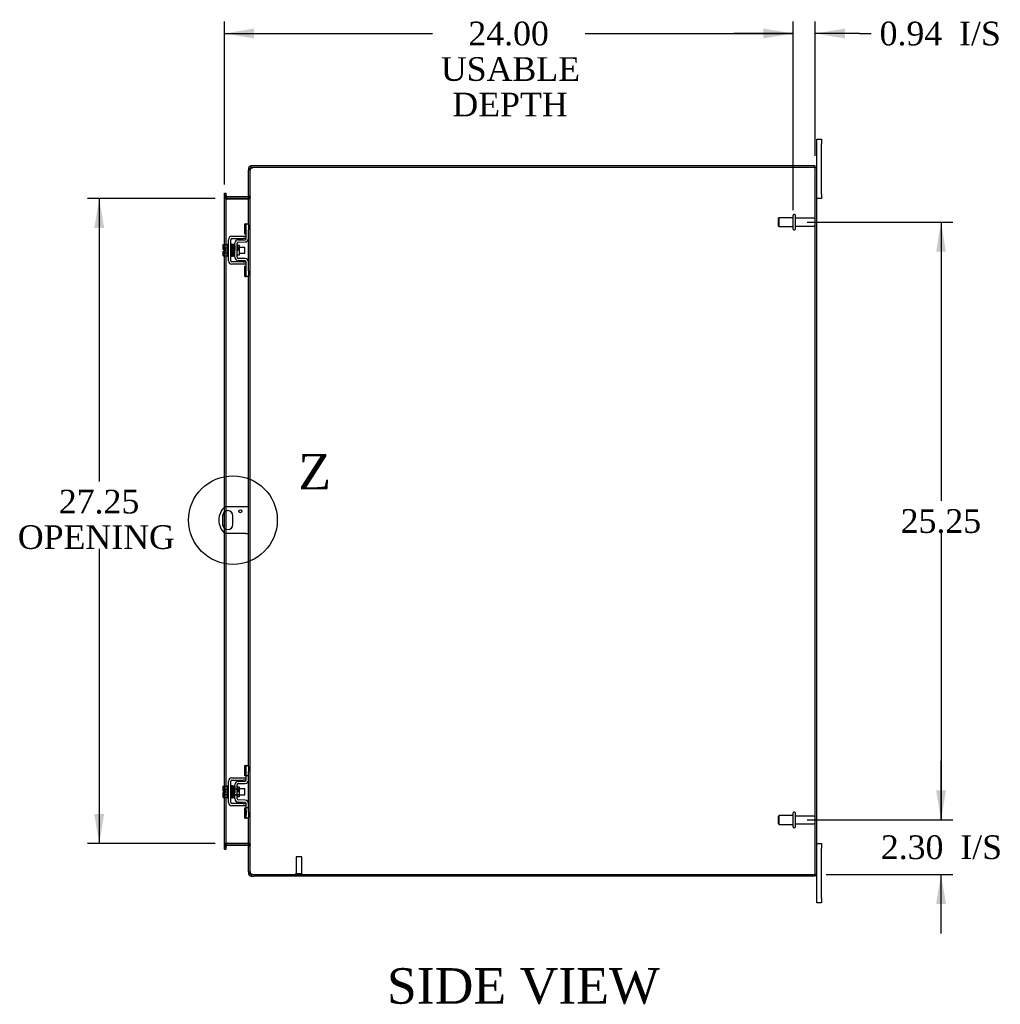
# Model space of a CAD drawing. Header units: inches. Extents: x 6 to 236, y 0 to 158.
# Tile 6 of 8: x 127 to 169, y 62 to 103. Entities that reach past the tile are written whole.
import ezdxf
from ezdxf.enums import TextEntityAlignment as Align
from ezdxf.lldxf.tags import DXFTag

# ---------------------------------------------------------------- set-up
doc = ezdxf.new("R2010")
doc.units = ezdxf.units.IN
doc.header["$MEASUREMENT"] = 0
doc.layers.get('0').update_dxf_attribs({"linetype": 'CONTINUOUS'})
for name, color, linetype in [('COM40153-1', 7, 'CONTINUOUS'), ('COM42667', 7, 'CONTINUOUS'), ('COM42780', 7, 'CONTINUOUS'), ('COM48484', 7, 'CONTINUOUS'), ('COM48533', 7, 'CONTINUOUS'), ('DEFAULT', 7, 'CONTINUOUS'), ('FET07710', 7, 'CONTINUOUS'), ('SCC19011', 7, 'CONTINUOUS'), ('SPR20265', 7, 'CONTINUOUS'), ('STD21878', 7, 'CONTINUOUS'), ('STD26094', 7, 'CONTINUOUS'), ('WAF25035', 7, 'CONTINUOUS')]:
    doc.layers.add(name, color=color, linetype=linetype)
doc.styles.add('SEACAD_TIMES_NEW_ROMAN', font='times.ttf')
tags = doc.linetypes.add('CENTER2', pattern=[1.125, 0.75, -0.125, 0.125, -0.125]).pattern_tags.tags
tags[10:11] = [DXFTag(74, 4), DXFTag(75, 0), DXFTag(340, '0'), DXFTag(46, 0.0), DXFTag(50, 0.0), DXFTag(44, 0.0), DXFTag(45, 0.0)]
tags[8:9] = [DXFTag(74, 4), DXFTag(75, 0), DXFTag(340, '0'), DXFTag(46, 0.0), DXFTag(50, 0.0), DXFTag(44, 0.0), DXFTag(45, 0.0)]
tags[6:7] = [DXFTag(74, 4), DXFTag(75, 0), DXFTag(340, '0'), DXFTag(46, 0.0), DXFTag(50, 0.0), DXFTag(44, 0.0), DXFTag(45, 0.0)]
tags[4:5] = [DXFTag(74, 4), DXFTag(75, 0), DXFTag(340, '0'), DXFTag(46, 0.0), DXFTag(50, 0.0), DXFTag(44, 0.0), DXFTag(45, 0.0)]

# ---------------------------------------------------------------- blocks, each defined once
blk = doc.blocks.new('GDIMGGROUP9')
at = {"layer": 'DEFAULT', "linetype": 'Continuous'}
for points in [[(166.336, 70.67), (165.92, 70.67), (166.128, 69.42)], [(166.336, 65.867), (166.128, 67.117), (165.92, 65.867)]]:
    blk.add_hatch(color=136, dxfattribs=at).paths.add_polyline_path(points)
at = {"layer": 'DEFAULT', "color": 136, "linetype": 'Continuous'}
for p, q in [((166.128, 69.42), (166.128, 71.92)), ((160.481, 69.42), (166.628, 69.42)), ((161.282, 67.117), (166.628, 67.117)), ((166.128, 64.617), (166.128, 67.117))]:
    blk.add_line(p, q, dxfattribs=at)
at = {"layer": 'DEFAULT', "color": 136, "linetype": 'Continuous', "style": 'SEACAD_TIMES_NEW_ROMAN'}
for s, p in [('2.30', (163.586, 68.768)), ('I/S', (166.94, 68.768))]:
    blk.add_text(s, height=1, dxfattribs=at).set_placement(p, align=Align.TOP_LEFT)
blk = doc.blocks.new('GDIMGGROUP10')
at = {"layer": 'DEFAULT', "linetype": 'Continuous'}
for points in [[(166.336, 93.42), (166.128, 94.67), (165.92, 93.42)], [(166.336, 70.67), (165.92, 70.67), (166.128, 69.42)]]:
    blk.add_hatch(color=136, dxfattribs=at).paths.add_polyline_path(points)
at = {"layer": 'DEFAULT', "color": 136, "linetype": 'Continuous'}
for p, q in [((160.481, 94.67), (166.628, 94.67)), ((166.128, 94.67), (166.128, 82.895)), ((166.128, 81.545), (166.128, 69.42)), ((160.481, 69.42), (166.628, 69.42))]:
    blk.add_line(p, q, dxfattribs=at)
at = {"layer": 'DEFAULT', "color": 136, "linetype": 'Continuous', "style": 'SEACAD_TIMES_NEW_ROMAN'}
blk.add_text('25.25', height=1, dxfattribs=at).set_placement((164.422, 82.545), align=Align.TOP_LEFT)
blk = doc.blocks.new('GDIMGGROUP19')
at = {"layer": 'DEFAULT', "linetype": 'Continuous'}
for points in [[(130.381, 94.42), (130.797, 94.42), (130.589, 95.67)], [(130.381, 69.67), (130.589, 68.42), (130.797, 69.67)]]:
    blk.add_hatch(color=136, dxfattribs=at).paths.add_polyline_path(points)
at = {"layer": 'DEFAULT', "color": 136, "linetype": 'Continuous'}
for p, q in [((135.485, 95.67), (130.089, 95.67)), ((130.589, 95.67), (130.589, 83.716)), ((130.589, 80.866), (130.589, 68.42)), ((135.485, 68.42), (130.089, 68.42))]:
    blk.add_line(p, q, dxfattribs=at)
at = {"layer": 'DEFAULT', "color": 136, "linetype": 'Continuous', "style": 'SEACAD_TIMES_NEW_ROMAN'}
for s, p in [('27.25', (128.883, 83.366)), ('OPENING ', (127.153, 81.866))]:
    blk.add_text(s, height=1, dxfattribs=at).set_placement(p, align=Align.TOP_LEFT)
blk = doc.blocks.new('GDIMGGROUP23')
at = {"layer": 'DEFAULT', "linetype": 'Continuous'}
for points in [[(137.127, 102.847), (135.877, 102.639), (137.127, 102.431)], [(158.631, 102.847), (158.631, 102.431), (159.881, 102.639)]]:
    blk.add_hatch(color=136, dxfattribs=at).paths.add_polyline_path(points)
at = {"layer": 'DEFAULT', "color": 136, "linetype": 'Continuous'}
for p, q in [((135.877, 96.265), (135.877, 103.139)), ((159.881, 95.17), (159.881, 103.139)), ((135.877, 102.639), (144.662, 102.639)), ((151.097, 102.639), (159.881, 102.639))]:
    blk.add_line(p, q, dxfattribs=at)
at = {"layer": 'DEFAULT', "color": 136, "linetype": 'Continuous', "style": 'SEACAD_TIMES_NEW_ROMAN'}
for s, p in [('24.00', (146.173, 103.139)), ('USABLE', (145.012, 101.639)), ('DEPTH', (145.498, 100.139))]:
    blk.add_text(s, height=1, dxfattribs=at).set_placement(p, align=Align.TOP_LEFT)
blk = doc.blocks.new('GDIMGGROUP26')
at = {"layer": 'DEFAULT', "linetype": 'Continuous'}
for points in [[(158.631, 102.847), (158.631, 102.431), (159.881, 102.639)], [(162.068, 102.847), (160.818, 102.639), (162.068, 102.431)]]:
    blk.add_hatch(color=136, dxfattribs=at).paths.add_polyline_path(points)
at = {"layer": 'DEFAULT', "color": 136, "linetype": 'Continuous'}
for p, q in [((159.881, 95.17), (159.881, 103.139)), ((160.818, 97.473), (160.818, 103.139)), ((159.881, 102.639), (157.381, 102.639)), ((162.684, 102.639), (160.818, 102.639)), ((162.684, 102.639), (163.184, 102.639))]:
    blk.add_line(p, q, dxfattribs=at)
at = {"layer": 'DEFAULT', "color": 136, "linetype": 'Continuous', "style": 'SEACAD_TIMES_NEW_ROMAN'}
for s, p in [('0.94', (163.534, 103.139)), ('I/S', (166.889, 103.139))]:
    blk.add_text(s, height=1, dxfattribs=at).set_placement(p, align=Align.TOP_LEFT)
blk = doc.blocks.new('SE1')
at = {"color": 136, "linetype": 'Continuous', "style": 'SEACAD_TIMES_NEW_ROMAN'}
blk.add_text('Z', height=1.5, dxfattribs=at).set_placement((138.992, 84.879), align=Align.TOP_LEFT)
blk = doc.blocks.new('SE')
at = {"layer": 'DEFAULT', "color": 7, "linetype": 'CENTER2'}
blk.add_circle((136.234, 82.085), 1.872, dxfattribs=at)
at = {"layer": 'DEFAULT'}
blk.add_blockref('SE1', (0, 0), dxfattribs=at)

msp = doc.modelspace()

# ---------------------------------------------------------------- linework, layer by layer
at = {"layer": 'COM40153-1', "color": 7}
for p, q in [((136.782, 82.647), (135.894, 82.647)), ((136.89, 82.647), (136.782, 82.647)), ((135.797, 82.266), (135.797, 81.903)), ((136.234, 81.903), (136.234, 82.266)), ((136.782, 81.522), (135.894, 81.522)), ((136.782, 81.522), (136.89, 81.522))]:
    msp.add_line(p, q, dxfattribs=at)
msp.add_circle((136.547, 82.46), 0.0625, dxfattribs=at)
for centre, radius, start, end in [((136.39, 82.085), 0.75, 131.4096, 228.5904), ((136.016, 82.266), 0.218, 0, 180), ((136.016, 81.903), 0.218, 180, 0)]:
    msp.add_arc(centre, radius, start, end, dxfattribs=at)
at = {"layer": 'COM42667', "color": 7}
for p, q in [((136.188, 94.072), (136.67, 94.072)), ((136.67, 94.072), (136.795, 94.072)), ((136.045, 93.037), (136.045, 93.929)), ((136.14, 93.037), (136.14, 93.929)), ((136.188, 93.977), (136.67, 93.977)), ((136.795, 93.977), (136.67, 93.977)), ((136.67, 92.989), (136.188, 92.989)), ((136.67, 92.894), (136.188, 92.894)), ((136.67, 92.989), (136.795, 92.989)), ((136.795, 92.894), (136.67, 92.894)), ((136.188, 71.196), (136.67, 71.196)), ((136.67, 71.196), (136.795, 71.196)), ((136.045, 70.161), (136.045, 71.053)), ((136.14, 70.161), (136.14, 71.053)), ((136.188, 71.101), (136.67, 71.101)), ((136.795, 71.101), (136.67, 71.101)), ((136.67, 70.113), (136.188, 70.113)), ((136.67, 70.018), (136.188, 70.018)), ((136.67, 70.113), (136.795, 70.113)), ((136.795, 70.018), (136.67, 70.018))]:
    msp.add_line(p, q, dxfattribs=at)
for centre, radius, start, end in [((136.188, 93.929), 0.143, 90, 180), ((136.188, 93.929), 0.048, 90, 180), ((136.188, 93.037), 0.143, 180, 270), ((136.188, 93.037), 0.048, 180, 270), ((136.188, 71.053), 0.143, 90, 180), ((136.188, 71.053), 0.048, 90, 180), ((136.188, 70.161), 0.143, 180, 270), ((136.188, 70.161), 0.048, 180, 270)]:
    msp.add_arc(centre, radius, start, end, dxfattribs=at)
at = {"layer": 'COM42780', "color": 7}
for p, q in [((136.731, 94.161), (136.731, 94.598)), ((136.731, 94.598), (136.781, 94.598)), ((136.795, 94.598), (136.781, 94.598)), ((136.795, 94.348), (136.795, 94.598)), ((136.795, 94.598), (136.89, 94.598)), ((136.89, 94.552), (136.89, 94.348)), ((136.781, 94.161), (136.731, 94.161)), ((136.781, 94.161), (136.795, 94.161)), ((136.795, 93.976), (136.795, 94.348)), ((136.89, 93.976), (136.89, 94.348)), ((136.318, 93.186), (136.318, 93.78)), ((136.413, 93.186), (136.413, 93.78)), ((136.508, 93.678), (136.439, 93.678)), ((136.459, 93.923), (136.748, 93.928)), ((136.461, 93.828), (136.75, 93.833)), ((136.508, 93.288), (136.508, 93.678)), ((136.413, 93.288), (136.508, 93.288)), ((136.748, 93.038), (136.459, 93.043)), ((136.75, 93.133), (136.461, 93.138)), ((136.731, 92.368), (136.731, 92.805)), ((136.731, 92.805), (136.781, 92.805)), ((136.795, 92.805), (136.781, 92.805)), ((136.795, 92.618), (136.795, 92.99)), ((136.89, 92.618), (136.89, 92.99)), ((136.731, 92.368), (136.781, 92.368)), ((136.781, 92.368), (136.795, 92.368)), ((136.795, 92.368), (136.795, 92.618)), ((136.89, 92.368), (136.795, 92.368)), ((136.89, 92.618), (136.89, 92.414)), ((136.731, 71.285), (136.731, 71.722)), ((136.731, 71.722), (136.781, 71.722)), ((136.795, 71.722), (136.781, 71.722)), ((136.795, 71.472), (136.795, 71.722)), ((136.795, 71.722), (136.89, 71.722)), ((136.798, 71.285), (136.798, 71.722)), ((136.89, 71.676), (136.89, 71.472)), ((136.781, 71.285), (136.731, 71.285)), ((136.781, 71.285), (136.795, 71.285)), ((136.795, 71.1), (136.795, 71.472)), ((136.89, 71.285), (136.795, 71.285)), ((136.89, 71.1), (136.89, 71.472)), ((136.318, 70.31), (136.318, 70.904)), ((136.318, 70.732), (136.508, 70.732)), ((136.508, 70.713), (136.318, 70.713)), ((136.413, 70.31), (136.413, 70.904)), ((136.439, 70.802), (136.413, 70.802)), ((136.508, 70.802), (136.439, 70.802)), ((136.459, 71.047), (136.748, 71.052)), ((136.461, 70.952), (136.75, 70.957)), ((136.508, 70.412), (136.508, 70.802)), ((136.318, 70.5), (136.508, 70.5)), ((136.318, 70.482), (136.508, 70.482)), ((136.413, 70.412), (136.508, 70.412)), ((136.748, 70.162), (136.459, 70.167)), ((136.75, 70.257), (136.461, 70.262)), ((136.731, 69.492), (136.731, 69.929)), ((136.731, 69.929), (136.781, 69.929)), ((136.795, 69.929), (136.781, 69.929)), ((136.795, 69.742), (136.795, 70.114)), ((136.89, 69.929), (136.795, 69.929)), ((136.798, 69.492), (136.798, 69.929)), ((136.89, 69.742), (136.89, 70.114)), ((136.731, 69.492), (136.781, 69.492)), ((136.781, 69.492), (136.795, 69.492)), ((136.796, 69.797), (136.795, 69.797)), ((136.796, 69.767), (136.795, 69.767)), ((136.795, 69.492), (136.795, 69.742)), ((136.796, 69.688), (136.795, 69.688)), ((136.796, 69.682), (136.795, 69.682)), ((136.796, 69.657), (136.795, 69.657)), ((136.796, 69.623), (136.795, 69.623)), ((136.89, 69.492), (136.795, 69.492)), ((136.796, 69.797), (136.796, 69.682)), ((136.796, 69.682), (136.796, 69.657)), ((136.796, 69.657), (136.796, 69.623)), ((136.89, 69.742), (136.89, 69.538))]:
    msp.add_line(p, q, dxfattribs=at)
for centre, radius, start, end in [((136.461, 93.78), 0.143, 91, 180), ((136.461, 93.78), 0.048, 91, 180), ((136.747, 93.976), 0.048, 271, 0), ((136.747, 93.976), 0.143, 271, 0), ((136.461, 93.186), 0.143, 180, 269), ((136.461, 93.186), 0.048, 180, 269), ((136.747, 92.99), 0.048, 0, 89), ((136.747, 92.99), 0.143, 0, 89), ((136.461, 70.904), 0.143, 91, 180), ((136.461, 70.904), 0.048, 91, 180), ((136.747, 71.1), 0.048, 271, 0), ((136.747, 71.1), 0.143, 271, 0), ((136.461, 70.31), 0.143, 180, 269), ((136.461, 70.31), 0.048, 180, 269), ((136.747, 70.114), 0.048, 0, 89), ((136.747, 70.114), 0.143, 0, 89)]:
    msp.add_arc(centre, radius, start, end, dxfattribs=at)
at = {"layer": 'COM48484', "color": 7}
for p, q in [((160.782, 96.973), (137.116, 96.973)), ((160.782, 96.973), (160.89, 96.973)), ((160.818, 67.117), (160.818, 96.973)), ((160.89, 67.117), (160.89, 96.973)), ((136.962, 96.868), (136.89, 96.868)), ((136.89, 94.552), (136.89, 96.868)), ((136.962, 96.868), (136.968, 96.9)), ((136.962, 67.222), (136.962, 96.868)), ((135.877, 95.765), (135.877, 95.805)), ((135.949, 95.805), (135.877, 95.805)), ((135.877, 93.724), (135.877, 95.765)), ((135.949, 95.73), (135.877, 95.73)), ((135.949, 95.805), (135.949, 95.765)), ((135.949, 93.724), (135.949, 95.765)), ((136.89, 95.719), (136.962, 95.719)), ((135.973, 95.645), (135.949, 95.645)), ((135.973, 95.645), (135.985, 95.645)), ((136.854, 95.645), (135.985, 95.645)), ((136.854, 95.645), (136.865, 95.645)), ((136.865, 95.645), (136.885, 95.645)), ((135.877, 93.517), (135.877, 93.724)), ((135.949, 93.242), (135.949, 93.724)), ((136.89, 92.99), (136.89, 93.976)), ((135.877, 93.449), (135.877, 93.517)), ((135.877, 93.242), (135.877, 93.449)), ((135.877, 82.632), (135.877, 93.242)), ((135.949, 82.647), (135.949, 93.242)), ((136.89, 71.676), (136.89, 92.414)), ((135.877, 82.436), (135.877, 82.632)), ((135.877, 81.734), (135.877, 82.436)), ((135.949, 82.475), (135.949, 82.647)), ((135.949, 81.695), (135.949, 82.475)), ((135.877, 81.538), (135.877, 81.734)), ((135.877, 70.848), (135.877, 81.538)), ((135.949, 81.522), (135.949, 81.695)), ((135.949, 70.848), (135.949, 81.522)), ((135.877, 70.641), (135.877, 70.848)), ((135.949, 70.366), (135.949, 70.848)), ((136.89, 70.114), (136.89, 71.1)), ((135.877, 70.573), (135.877, 70.641)), ((135.877, 70.366), (135.877, 70.573)), ((135.877, 68.325), (135.877, 70.366)), ((135.949, 68.325), (135.949, 70.366)), ((136.89, 67.222), (136.89, 69.538)), ((135.949, 68.36), (135.877, 68.36)), ((135.877, 68.285), (135.877, 68.325)), ((135.877, 68.285), (135.949, 68.285)), ((135.973, 68.445), (135.949, 68.445)), ((135.949, 68.325), (135.949, 68.285)), ((135.985, 68.445), (135.973, 68.445)), ((135.985, 68.445), (136.854, 68.445)), ((136.865, 68.445), (136.854, 68.445)), ((136.865, 68.445), (136.885, 68.445)), ((136.89, 68.371), (136.962, 68.371)), ((136.962, 67.222), (136.89, 67.222)), ((136.968, 67.189), (136.962, 67.222)), ((137.116, 67.117), (160.782, 67.117)), ((160.89, 67.117), (160.782, 67.117))]:
    msp.add_line(p, q, dxfattribs=at)
for centre, radius, start, end in [((137.044, 96.729), 0.219, 101.9896, 128.4732), ((137.059, 96.868), 0.0967, 128.9792, 160.4725), ((137.116, 96.723), 0.25, 90, 118.1546), ((136.938, 96.864), 0.0474, 129.5351, 175.4044), ((136.138, 95.737), 0.189, 182.2399, 199.531), ((136.138, 95.737), 0.189, 182.2399, 209.1867), ((136.138, 95.737), 0.189, 199.531, 209.1867), ((136.748, 95.727), 0.142, 324.6894, 356.6558), ((136.138, 68.353), 0.189, 150.8133, 177.7601), ((136.748, 68.362), 0.142, 3.3442, 35.3106), ((136.938, 67.226), 0.0474, 184.5956, 230.4649), ((137.059, 67.222), 0.0967, 199.5275, 231.0208), ((137.116, 67.367), 0.25, 241.8454, 270)]:
    msp.add_arc(centre, radius, start, end, dxfattribs=at)
for points, knots in [([(135.877, 95.73), (135.877, 95.723), (135.879, 95.716), (135.886, 95.701), (135.891, 95.694), (135.903, 95.68), (135.911, 95.673), (135.929, 95.659), (135.939, 95.652), (135.949, 95.645)], [0, 0, 0, 0, 0.25, 0.25, 0.5, 0.5, 0.75, 0.75, 1, 1, 1, 1]), ([(136.962, 95.719), (136.962, 95.713), (136.961, 95.707), (136.953, 95.694), (136.948, 95.688), (136.934, 95.676), (136.925, 95.67), (136.906, 95.657), (136.896, 95.651), (136.885, 95.645)], [0, 0, 0, 0, 0.25, 0.25, 0.5, 0.5, 0.75, 0.75, 1, 1, 1, 1]), ([(136.885, 95.645), (136.896, 95.651), (136.906, 95.657), (136.925, 95.67), (136.934, 95.676), (136.948, 95.688), (136.953, 95.694), (136.961, 95.707), (136.962, 95.713), (136.962, 95.719)], [0, 0, 0, 0, 0.25, 0.25, 0.5, 0.5, 0.75, 0.75, 1, 1, 1, 1]), ([(135.877, 68.36), (135.877, 68.367), (135.879, 68.374), (135.886, 68.388), (135.891, 68.395), (135.903, 68.409), (135.911, 68.416), (135.929, 68.431), (135.939, 68.438), (135.949, 68.445)], [0, 0, 0, 0, 0.25, 0.25, 0.5, 0.5, 0.75, 0.75, 1, 1, 1, 1]), ([(135.949, 68.445), (135.939, 68.438), (135.929, 68.431), (135.911, 68.416), (135.903, 68.409), (135.891, 68.395), (135.886, 68.388), (135.879, 68.374), (135.877, 68.367), (135.877, 68.36)], [0, 0, 0, 0, 0.25, 0.25, 0.5, 0.5, 0.75, 0.75, 1, 1, 1, 1]), ([(136.885, 68.445), (136.896, 68.439), (136.906, 68.432), (136.925, 68.42), (136.934, 68.414), (136.948, 68.402), (136.953, 68.395), (136.961, 68.383), (136.962, 68.377), (136.962, 68.371)], [0, 0, 0, 0, 0.25, 0.25, 0.5, 0.5, 0.75, 0.75, 1, 1, 1, 1]), ([(136.962, 68.371), (136.962, 68.377), (136.961, 68.383), (136.953, 68.395), (136.948, 68.402), (136.934, 68.414), (136.925, 68.42), (136.906, 68.432), (136.896, 68.439), (136.885, 68.445)], [0, 0, 0, 0, 0.25, 0.25, 0.5, 0.5, 0.75, 0.75, 1, 1, 1, 1]), ([(136.908, 67.189), (136.909, 67.188), (136.911, 67.186), (136.915, 67.183), (136.919, 67.18), (136.923, 67.177), (136.928, 67.174), (136.933, 67.171), (136.938, 67.168), (136.946, 67.165), (136.956, 67.16), (136.968, 67.156), (136.979, 67.152), (136.989, 67.149), (136.995, 67.147), (136.998, 67.146)], [0, 0, 0, 0, 0.058508, 0.117588, 0.177234, 0.23744, 0.298196, 0.359495, 0.421327, 0.483683, 0.609872, 0.738031, 0.824554, 0.911887, 1, 1, 1, 1])]:
    msp.add_open_spline(points, degree=3, knots=knots, dxfattribs=at)
at = {"layer": 'COM48533', "color": 7}
for p, q in [((136.89, 96.937), (136.89, 96.868)), ((136.962, 96.937), (136.89, 96.937)), ((136.968, 96.956), (136.962, 96.937)), ((136.962, 96.937), (136.962, 96.868)), ((136.998, 96.973), (136.998, 97.045)), ((137.116, 97.045), (136.998, 97.045)), ((137.116, 96.973), (136.998, 96.973)), ((160.818, 97.045), (137.116, 97.045)), ((160.818, 96.973), (160.818, 97.045)), ((135.877, 95.9), (135.949, 95.9)), ((135.877, 95.829), (135.877, 95.9)), ((135.877, 95.805), (135.877, 95.829)), ((135.949, 95.778), (135.877, 95.778)), ((135.949, 95.829), (135.949, 95.9)), ((135.949, 95.805), (135.949, 95.829)), ((135.955, 95.693), (135.949, 95.676)), ((135.973, 95.744), (135.955, 95.693)), ((136.854, 95.742), (135.985, 95.742)), ((136.854, 95.67), (135.985, 95.67)), ((136.865, 95.743), (136.885, 95.674)), ((136.89, 95.778), (136.962, 95.778)), ((135.949, 68.312), (135.877, 68.312)), ((135.877, 68.261), (135.877, 68.285)), ((135.877, 68.19), (135.877, 68.261)), ((135.955, 68.396), (135.949, 68.414)), ((135.949, 68.261), (135.949, 68.285)), ((135.949, 68.19), (135.949, 68.261)), ((135.973, 68.346), (135.955, 68.396)), ((135.985, 68.42), (136.854, 68.42)), ((135.985, 68.348), (136.854, 68.348)), ((136.865, 68.346), (136.885, 68.416)), ((136.89, 68.312), (136.962, 68.312)), ((135.877, 68.19), (135.949, 68.19)), ((136.89, 67.222), (136.89, 67.153)), ((136.962, 67.153), (136.89, 67.153)), ((136.962, 67.222), (136.962, 67.153)), ((136.962, 67.153), (136.968, 67.133)), ((136.998, 67.117), (136.998, 67.045)), ((136.998, 67.117), (137.116, 67.117)), ((136.998, 67.045), (137.116, 67.045)), ((160.818, 67.045), (137.116, 67.045)), ((160.818, 67.117), (160.818, 67.045))]:
    msp.add_line(p, q, dxfattribs=at)
for centre, radius, start, end in [((136.998, 96.937), 0.108, 147.3569, 180), ((136.998, 96.937), 0.108, 90, 147.3569), ((136.998, 96.937), 0.036, 90, 147.3569), ((135.985, 95.778), 0.108, 180, 250.2179), ((135.985, 95.778), 0.036, 180, 250.2179), ((135.985, 95.778), 0.108, 250.2179, 257.0013), ((135.985, 95.778), 0.108, 257.0013, 270), ((135.985, 95.778), 0.036, 250.2179, 270), ((136.854, 95.778), 0.036, 270, 286.2205), ((136.854, 95.778), 0.108, 270, 286.2205), ((136.854, 95.778), 0.036, 286.2205, 360), ((136.854, 95.778), 0.108, 286.2205, 360), ((135.985, 68.312), 0.108, 109.7821, 180), ((135.985, 68.312), 0.108, 102.9987, 109.7821), ((135.985, 68.312), 0.036, 109.7821, 180), ((135.985, 68.312), 0.108, 90, 102.9987), ((135.985, 68.312), 0.036, 90, 109.7821), ((136.854, 68.312), 0.108, 73.7795, 90), ((136.854, 68.312), 0.036, 73.7795, 90), ((136.854, 68.312), 0.036, 0, 73.7795), ((136.854, 68.312), 0.108, 0, 73.7795), ((136.998, 67.153), 0.108, 180, 212.6431), ((136.998, 67.153), 0.108, 212.6431, 270), ((136.998, 67.153), 0.036, 212.6431, 270)]:
    msp.add_arc(centre, radius, start, end, dxfattribs=at)
at = {"layer": 'FET07710', "color": 7}
for p, q in [((160.89, 97.982), (160.89, 98.17)), ((160.89, 98.17), (161.077, 98.17)), ((161.077, 98.17), (161.077, 97.982)), ((160.89, 96.973), (160.89, 97.982)), ((161.077, 95.857), (161.077, 97.982)), ((161.077, 95.67), (160.89, 95.67)), ((161.077, 95.857), (161.077, 95.67)), ((160.89, 68.42), (161.077, 68.42)), ((161.077, 68.42), (161.077, 68.232)), ((161.077, 66.107), (161.077, 68.232)), ((160.89, 66.107), (160.89, 67.117)), ((160.89, 65.92), (160.89, 66.107)), ((161.077, 65.92), (160.89, 65.92)), ((161.077, 66.107), (161.077, 65.92))]:
    msp.add_line(p, q, dxfattribs=at)
at = {"layer": 'SCC19011', "color": 7}
for p, q in [((135.819, 93.724), (136, 93.724)), ((135.819, 93.592), (135.819, 93.724)), ((135.819, 93.592), (136, 93.592)), ((135.819, 93.517), (135.819, 93.592)), ((136.163, 93.605), (136.14, 93.605)), ((136.213, 93.605), (136.198, 93.605)), ((136.263, 93.605), (136.248, 93.605)), ((136.313, 93.605), (136.298, 93.605)), ((136.732, 93.605), (136.508, 93.605)), ((136.732, 93.361), (136.732, 93.605)), ((135.914, 93.517), (135.819, 93.517)), ((135.819, 93.374), (135.819, 93.449)), ((135.914, 93.449), (135.819, 93.449)), ((135.819, 93.374), (136, 93.374)), ((135.819, 93.242), (135.819, 93.374)), ((135.819, 93.242), (136, 93.242)), ((135.914, 93.449), (135.914, 93.517)), ((136.14, 93.361), (136.172, 93.361)), ((136.207, 93.361), (136.222, 93.361)), ((136.257, 93.361), (136.272, 93.361)), ((136.307, 93.361), (136.318, 93.361)), ((136.508, 93.361), (136.732, 93.361)), ((135.819, 70.848), (136, 70.848)), ((135.819, 70.716), (135.819, 70.848)), ((135.819, 70.716), (136, 70.716)), ((135.819, 70.641), (135.819, 70.716)), ((136.163, 70.729), (136.14, 70.729)), ((136.213, 70.729), (136.198, 70.729)), ((136.263, 70.729), (136.248, 70.729)), ((136.313, 70.729), (136.298, 70.729)), ((136.732, 70.729), (136.508, 70.729)), ((136.732, 70.485), (136.732, 70.729)), ((135.914, 70.641), (135.819, 70.641)), ((135.819, 70.498), (135.819, 70.573)), ((135.914, 70.573), (135.819, 70.573)), ((135.819, 70.498), (136, 70.498)), ((135.819, 70.366), (135.819, 70.498)), ((135.819, 70.366), (136, 70.366)), ((135.914, 70.573), (135.914, 70.641)), ((136.14, 70.485), (136.172, 70.485)), ((136.207, 70.485), (136.222, 70.485)), ((136.257, 70.485), (136.272, 70.485)), ((136.307, 70.485), (136.318, 70.485)), ((136.508, 70.485), (136.732, 70.485))]:
    msp.add_line(p, q, dxfattribs=at)
at = {"layer": 'SPR20265', "color": 7}
for p, q in [((136.417, 93.483), (136.452, 93.483)), ((136.417, 70.607), (136.452, 70.607))]:
    msp.add_line(p, q, dxfattribs=at)
for centre, radius, start, end in [((141.09, 93.305), 4.954, 175.1676, 176.5222), ((136.272, 93.708), 0.0181, 0.2962, 180.6354), ((141.062, 93.306), 4.891, 179.5941, 179.9583), ((141.09, 70.429), 4.954, 175.1676, 176.5222), ((136.272, 70.832), 0.0181, 0.2962, 180.6354), ((141.062, 70.43), 4.891, 179.5941, 179.9583)]:
    msp.add_arc(centre, radius, start, end, dxfattribs=at)
for centre, start_param, end_param in [((136.154, 93.31), 0, 2.474646), ((136.154, 93.31), 3.808539, 6.283185), ((136.154, 70.434), 0, 2.474646), ((136.154, 70.434), 3.808539, 6.283185)]:
    msp.add_ellipse(centre, major_axis=(0.0175, 0), ratio=0.707107, start_param=start_param, end_param=end_param, dxfattribs=at)
for points, knots in [([(136.189, 93.725), (136.189, 93.725), (136.189, 93.727), (136.189, 93.729), (136.188, 93.731), (136.186, 93.734), (136.184, 93.737), (136.181, 93.739), (136.178, 93.74), (136.174, 93.741), (136.168, 93.74), (136.16, 93.737), (136.155, 93.728), (136.154, 93.723), (136.153, 93.719)], [0.0247586, 0.0247586, 0.0247586, 0.0247586, 0.0394799, 0.0780267, 0.1170502, 0.1577954, 0.2011902, 0.2478129, 0.2979655, 0.3517973, 0.4729948, 0.6248981, 0.8034762, 1, 1, 1, 1]), ([(136.155, 93.72), (136.156, 93.72), (136.157, 93.717), (136.16, 93.687), (136.162, 93.632), (136.164, 93.577), (136.166, 93.53), (136.168, 93.48), (136.169, 93.429), (136.171, 93.38), (136.173, 93.334), (136.175, 93.295), (136.176, 93.266), (136.178, 93.247), (136.179, 93.245), (136.18, 93.244)], [0.041658, 0.041658, 0.041658, 0.041658, 0.1062331, 0.2177365, 0.3345116, 0.3951575, 0.4571173, 0.5204025, 0.5850154, 0.650919, 0.7181243, 0.7866617, 0.856475, 0.927577, 0.9945625, 0.9945625, 0.9945625, 0.9945625]), ([(136.215, 93.248), (136.214, 93.25), (136.212, 93.255), (136.209, 93.299), (136.207, 93.358), (136.205, 93.416), (136.203, 93.465), (136.201, 93.515), (136.2, 93.565), (136.198, 93.613), (136.196, 93.656), (136.194, 93.691), (136.192, 93.715), (136.191, 93.726), (136.19, 93.727), (136.19, 93.726)], [0.0084013, 0.0084013, 0.0084013, 0.0084013, 0.1047673, 0.2149815, 0.3308118, 0.3911182, 0.4528716, 0.5160814, 0.5807303, 0.6468516, 0.7144807, 0.783578, 0.8541849, 0.926338, 0.9626406, 0.9626406, 0.9626406, 0.9626406]), ([(136.204, 93.718), (136.203, 93.713), (136.201, 93.691), (136.199, 93.65), (136.198, 93.623), (136.198, 93.621)], [0.1075026, 0.1075026, 0.1075026, 0.1075026, 0.219859, 0.336958, 0.3455788, 0.3455788, 0.3455788, 0.3455788]), ([(136.242, 93.708), (136.242, 93.714), (136.241, 93.72), (136.234, 93.729), (136.228, 93.732), (136.223, 93.733), (136.22, 93.733), (136.216, 93.732), (136.213, 93.73), (136.21, 93.727), (136.207, 93.723), (136.206, 93.719), (136.206, 93.717), (136.206, 93.715)], [0, 0, 0, 0, 0.337377, 0.476585, 0.593946, 0.643993, 0.690857, 0.738213, 0.787078, 0.837877, 0.890521, 0.944659, 1, 1, 1, 1]), ([(136.207, 93.71), (136.208, 93.702), (136.209, 93.687), (136.212, 93.632), (136.215, 93.561), (136.218, 93.481), (136.22, 93.402), (136.223, 93.332), (136.226, 93.279), (136.228, 93.264), (136.229, 93.256)], [0, 0, 0, 0, 0.125356, 0.250547, 0.375714, 0.500726, 0.625702, 0.75054, 0.875328, 1, 1, 1, 1]), ([(136.263, 93.258), (136.262, 93.266), (136.261, 93.28), (136.258, 93.333), (136.255, 93.402), (136.253, 93.481), (136.25, 93.562), (136.247, 93.632), (136.244, 93.688), (136.242, 93.704), (136.241, 93.712)], [0, 0, 0, 0, 0.123677, 0.247763, 0.372182, 0.497025, 0.622181, 0.747773, 0.873664, 1, 1, 1, 1]), ([(136.255, 93.71), (136.254, 93.707), (136.252, 93.7), (136.25, 93.662), (136.248, 93.63), (136.248, 93.618)], [0, 0, 0, 0, 0.1069729, 0.2190176, 0.2772299, 0.2772299, 0.2772299, 0.2772299]), ([(136.255, 93.706), (136.256, 93.704), (136.258, 93.699), (136.261, 93.655), (136.264, 93.586), (136.266, 93.512), (136.269, 93.45), (136.27, 93.403), (136.272, 93.359), (136.274, 93.32), (136.276, 93.289), (136.278, 93.267), (136.279, 93.258), (136.28, 93.258), (136.281, 93.258)], [0.0031575, 0.0031575, 0.0031575, 0.0031575, 0.106276, 0.2177664, 0.3343795, 0.4562757, 0.5195077, 0.5840716, 0.6500082, 0.7172741, 0.7858907, 0.8559002, 0.9272657, 0.9562295, 0.9562295, 0.9562295, 0.9562295]), ([(136.314, 93.266), (136.314, 93.266), (136.313, 93.268), (136.31, 93.294), (136.308, 93.342), (136.306, 93.393), (136.304, 93.436), (136.302, 93.483), (136.301, 93.53), (136.299, 93.577), (136.297, 93.621), (136.295, 93.658), (136.294, 93.687), (136.292, 93.707), (136.29, 93.709), (136.29, 93.71)], [0.0493682, 0.0493682, 0.0493682, 0.0493682, 0.1041505, 0.2141198, 0.3297994, 0.3901531, 0.4519694, 0.5152557, 0.5800319, 0.6463064, 0.7140466, 0.7832821, 0.8540388, 0.9262663, 0.9997798, 0.9997798, 0.9997798, 0.9997798]), ([(136.318, 93.717), (136.316, 93.717), (136.311, 93.715), (136.299, 93.698), (136.302, 93.679), (136.299, 93.638), (136.298, 93.62), (136.298, 93.612)], [0.5051199, 0.5051199, 0.5051199, 0.5051199, 0.5128196, 0.5303259, 0.613166, 0.6452574, 0.6654469, 0.6654469, 0.6654469, 0.6654469]), ([(136.308, 93.69), (136.308, 93.689), (136.309, 93.683), (136.31, 93.659), (136.312, 93.621), (136.314, 93.578), (136.316, 93.524), (136.318, 93.482), (136.318, 93.458), (136.318, 93.456)], [0.5252176, 0.5252176, 0.5252176, 0.5252176, 0.5500519, 0.604828, 0.6390024, 0.6775462, 0.720453, 0.7677407, 0.7732337, 0.7732337, 0.7732337, 0.7732337]), ([(136.44, 93.685), (136.44, 93.686), (136.44, 93.689), (136.438, 93.693), (136.436, 93.696), (136.433, 93.699), (136.429, 93.701), (136.425, 93.702), (136.419, 93.702), (136.415, 93.701), (136.413, 93.7)], [0, 0, 0, 0, 0.0589773, 0.1211115, 0.1849679, 0.2490189, 0.31194, 0.3728411, 0.4898099, 0.5959107, 0.5959107, 0.5959107, 0.5959107]), ([(136.413, 93.58), (136.414, 93.574), (136.414, 93.556), (136.416, 93.524), (136.417, 93.498), (136.417, 93.483)], [0.6947964, 0.6947964, 0.6947964, 0.6947964, 0.7496304, 0.874808, 1, 1, 1, 1]), ([(136.452, 93.483), (136.452, 93.498), (136.451, 93.524), (136.449, 93.565), (136.447, 93.601), (136.446, 93.633), (136.444, 93.659), (136.442, 93.677), (136.441, 93.686), (136.44, 93.687), (136.44, 93.687)], [0, 0, 0, 0, 0.1236932, 0.2477957, 0.3722334, 0.4970307, 0.6222178, 0.7477992, 0.8737106, 0.9604174, 0.9604174, 0.9604174, 0.9604174]), ([(136.188, 93.36), (136.188, 93.356), (136.187, 93.337), (136.186, 93.306), (136.184, 93.274), (136.182, 93.253), (136.181, 93.249), (136.18, 93.248)], [0.6991641, 0.6991641, 0.6991641, 0.6991641, 0.7192479, 0.7874906, 0.857043, 0.9278644, 1, 1, 1, 1]), ([(136.18, 93.246), (136.18, 93.245), (136.18, 93.242), (136.181, 93.238), (136.184, 93.235), (136.188, 93.231), (136.194, 93.228), (136.201, 93.228), (136.207, 93.231), (136.212, 93.236), (136.215, 93.242), (136.216, 93.245), (136.216, 93.247)], [0, 0, 0, 0, 0.065589, 0.134096, 0.204, 0.273642, 0.405923, 0.527776, 0.652215, 0.775569, 0.89228, 1, 1, 1, 1]), ([(136.215, 93.244), (136.216, 93.248), (136.218, 93.256), (136.22, 93.298), (136.222, 93.332), (136.222, 93.345)], [0, 0, 0, 0, 0.1087369, 0.2223139, 0.2823724, 0.2823724, 0.2823724, 0.2823724]), ([(136.228, 93.26), (136.228, 93.255), (136.229, 93.249), (136.236, 93.24), (136.242, 93.237), (136.247, 93.237), (136.25, 93.237), (136.254, 93.238), (136.257, 93.24), (136.26, 93.243), (136.263, 93.246), (136.264, 93.25), (136.264, 93.253), (136.264, 93.254)], [0, 0, 0, 0, 0.324319, 0.462115, 0.581304, 0.633213, 0.682431, 0.732423, 0.783847, 0.836789, 0.89085, 0.94542, 1, 1, 1, 1]), ([(136.266, 93.254), (136.267, 93.258), (136.269, 93.281), (136.271, 93.323), (136.272, 93.349), (136.273, 93.352)], [0.1089671, 0.1089671, 0.1089671, 0.1089671, 0.2224256, 0.3403895, 0.3502806, 0.3502806, 0.3502806, 0.3502806]), ([(136.281, 93.259), (136.281, 93.258), (136.281, 93.257), (136.282, 93.254), (136.284, 93.251), (136.286, 93.249), (136.288, 93.247), (136.292, 93.245), (136.296, 93.244), (136.302, 93.245), (136.31, 93.249), (136.315, 93.257), (136.316, 93.264), (136.317, 93.268)], [0.0423433, 0.0423433, 0.0423433, 0.0423433, 0.0780693, 0.1166064, 0.1566075, 0.1991192, 0.2448555, 0.2942488, 0.3475582, 0.468612, 0.6213089, 0.801496, 1, 1, 1, 1]), ([(136.414, 93.271), (136.415, 93.274), (136.416, 93.28), (136.417, 93.287), (136.418, 93.289)], [0.53014438, 0.53014438, 0.53014438, 0.53014438, 0.5577634, 0.5731101, 0.5731101, 0.5731101, 0.5731101]), ([(136.189, 70.849), (136.189, 70.849), (136.189, 70.851), (136.189, 70.853), (136.188, 70.855), (136.186, 70.858), (136.184, 70.861), (136.181, 70.863), (136.178, 70.864), (136.174, 70.865), (136.168, 70.864), (136.16, 70.861), (136.155, 70.852), (136.154, 70.847), (136.153, 70.843)], [0.0247586, 0.0247586, 0.0247586, 0.0247586, 0.0394799, 0.0780267, 0.1170502, 0.1577954, 0.2011902, 0.2478129, 0.2979655, 0.3517973, 0.4729948, 0.6248981, 0.8034762, 1, 1, 1, 1]), ([(136.155, 70.844), (136.156, 70.844), (136.157, 70.841), (136.16, 70.811), (136.162, 70.756), (136.164, 70.701), (136.166, 70.654), (136.168, 70.604), (136.169, 70.553), (136.171, 70.504), (136.173, 70.458), (136.175, 70.419), (136.176, 70.39), (136.178, 70.371), (136.179, 70.369), (136.18, 70.368)], [0.041658, 0.041658, 0.041658, 0.041658, 0.1062331, 0.2177365, 0.3345116, 0.3951575, 0.4571173, 0.5204025, 0.5850154, 0.650919, 0.7181243, 0.7866617, 0.856475, 0.927577, 0.9945625, 0.9945625, 0.9945625, 0.9945625]), ([(136.215, 70.372), (136.214, 70.374), (136.212, 70.379), (136.209, 70.423), (136.207, 70.482), (136.205, 70.54), (136.203, 70.589), (136.201, 70.639), (136.2, 70.689), (136.198, 70.737), (136.196, 70.78), (136.194, 70.815), (136.192, 70.839), (136.191, 70.85), (136.19, 70.851), (136.19, 70.85)], [0.0084013, 0.0084013, 0.0084013, 0.0084013, 0.1047673, 0.2149815, 0.3308118, 0.3911182, 0.4528716, 0.5160814, 0.5807303, 0.6468516, 0.7144807, 0.783578, 0.8541849, 0.926338, 0.9626406, 0.9626406, 0.9626406, 0.9626406]), ([(136.204, 70.842), (136.203, 70.837), (136.201, 70.815), (136.199, 70.774), (136.198, 70.747), (136.198, 70.745)], [0.1075026, 0.1075026, 0.1075026, 0.1075026, 0.219859, 0.336958, 0.3455788, 0.3455788, 0.3455788, 0.3455788]), ([(136.242, 70.832), (136.242, 70.838), (136.241, 70.844), (136.234, 70.853), (136.228, 70.856), (136.223, 70.857), (136.22, 70.857), (136.216, 70.856), (136.213, 70.854), (136.21, 70.851), (136.207, 70.847), (136.206, 70.843), (136.206, 70.841), (136.206, 70.839)], [0, 0, 0, 0, 0.337377, 0.476585, 0.593946, 0.643993, 0.690857, 0.738213, 0.787078, 0.837877, 0.890521, 0.944659, 1, 1, 1, 1]), ([(136.207, 70.834), (136.208, 70.826), (136.209, 70.811), (136.212, 70.756), (136.215, 70.685), (136.218, 70.605), (136.22, 70.526), (136.223, 70.456), (136.226, 70.403), (136.228, 70.388), (136.229, 70.38)], [0, 0, 0, 0, 0.125356, 0.250547, 0.375714, 0.500726, 0.625702, 0.75054, 0.875328, 1, 1, 1, 1]), ([(136.263, 70.382), (136.262, 70.39), (136.261, 70.404), (136.258, 70.457), (136.255, 70.526), (136.253, 70.605), (136.25, 70.686), (136.247, 70.756), (136.244, 70.812), (136.242, 70.828), (136.241, 70.836)], [0, 0, 0, 0, 0.123677, 0.247763, 0.372182, 0.497025, 0.622181, 0.747773, 0.873664, 1, 1, 1, 1]), ([(136.255, 70.834), (136.254, 70.831), (136.252, 70.824), (136.25, 70.786), (136.248, 70.754), (136.248, 70.742)], [0, 0, 0, 0, 0.1069729, 0.2190176, 0.2772299, 0.2772299, 0.2772299, 0.2772299]), ([(136.255, 70.83), (136.256, 70.828), (136.258, 70.823), (136.261, 70.779), (136.264, 70.71), (136.266, 70.636), (136.269, 70.574), (136.27, 70.527), (136.272, 70.483), (136.274, 70.444), (136.276, 70.413), (136.278, 70.391), (136.279, 70.382), (136.28, 70.382), (136.281, 70.382)], [0.0031575, 0.0031575, 0.0031575, 0.0031575, 0.106276, 0.2177664, 0.3343795, 0.4562757, 0.5195077, 0.5840716, 0.6500082, 0.7172741, 0.7858907, 0.8559002, 0.9272657, 0.9562295, 0.9562295, 0.9562295, 0.9562295]), ([(136.314, 70.39), (136.314, 70.39), (136.313, 70.392), (136.31, 70.418), (136.308, 70.466), (136.306, 70.517), (136.304, 70.56), (136.302, 70.607), (136.301, 70.654), (136.299, 70.701), (136.297, 70.745), (136.295, 70.782), (136.294, 70.811), (136.292, 70.831), (136.29, 70.833), (136.29, 70.834)], [0.0493682, 0.0493682, 0.0493682, 0.0493682, 0.1041505, 0.2141198, 0.3297994, 0.3901531, 0.4519694, 0.5152557, 0.5800319, 0.6463064, 0.7140466, 0.7832821, 0.8540388, 0.9262663, 0.9997798, 0.9997798, 0.9997798, 0.9997798]), ([(136.317, 70.841), (136.316, 70.841), (136.311, 70.838), (136.299, 70.822), (136.302, 70.803), (136.299, 70.762), (136.298, 70.744), (136.298, 70.736)], [0.5066222, 0.5066222, 0.5066222, 0.5066222, 0.5128196, 0.5303259, 0.613166, 0.6452574, 0.6654469, 0.6654469, 0.6654469, 0.6654469]), ([(136.308, 70.814), (136.308, 70.813), (136.309, 70.807), (136.31, 70.783), (136.312, 70.745), (136.314, 70.702), (136.316, 70.648), (136.318, 70.606), (136.318, 70.582), (136.318, 70.58)], [0.5252176, 0.5252176, 0.5252176, 0.5252176, 0.5500519, 0.604828, 0.6390024, 0.6775462, 0.720453, 0.7677407, 0.7732337, 0.7732337, 0.7732337, 0.7732337]), ([(136.44, 70.809), (136.44, 70.81), (136.44, 70.813), (136.438, 70.817), (136.436, 70.82), (136.433, 70.823), (136.429, 70.825), (136.425, 70.826), (136.419, 70.826), (136.415, 70.825), (136.413, 70.824)], [0, 0, 0, 0, 0.0589773, 0.1211115, 0.1849679, 0.2490189, 0.31194, 0.3728411, 0.4898099, 0.5959107, 0.5959107, 0.5959107, 0.5959107]), ([(136.452, 70.607), (136.452, 70.622), (136.451, 70.648), (136.449, 70.689), (136.447, 70.725), (136.446, 70.757), (136.444, 70.783), (136.442, 70.801), (136.441, 70.81), (136.44, 70.811), (136.44, 70.811)], [0, 0, 0, 0, 0.1236932, 0.2477957, 0.3722334, 0.4970307, 0.6222178, 0.7477992, 0.8737106, 0.9604174, 0.9604174, 0.9604174, 0.9604174]), ([(136.188, 70.484), (136.188, 70.48), (136.187, 70.461), (136.186, 70.43), (136.184, 70.398), (136.182, 70.377), (136.181, 70.373), (136.18, 70.372)], [0.6991641, 0.6991641, 0.6991641, 0.6991641, 0.7192479, 0.7874906, 0.857043, 0.9278644, 1, 1, 1, 1]), ([(136.18, 70.37), (136.18, 70.369), (136.18, 70.366), (136.181, 70.362), (136.184, 70.359), (136.188, 70.355), (136.194, 70.352), (136.201, 70.352), (136.207, 70.355), (136.212, 70.36), (136.215, 70.366), (136.216, 70.369), (136.216, 70.371)], [0, 0, 0, 0, 0.065589, 0.134096, 0.204, 0.273642, 0.405923, 0.527776, 0.652215, 0.775569, 0.89228, 1, 1, 1, 1]), ([(136.215, 70.368), (136.216, 70.372), (136.218, 70.38), (136.22, 70.422), (136.222, 70.456), (136.222, 70.469)], [0, 0, 0, 0, 0.1087369, 0.2223139, 0.2823724, 0.2823724, 0.2823724, 0.2823724]), ([(136.228, 70.384), (136.228, 70.379), (136.229, 70.373), (136.236, 70.364), (136.242, 70.361), (136.247, 70.361), (136.25, 70.361), (136.254, 70.362), (136.257, 70.364), (136.26, 70.367), (136.263, 70.37), (136.264, 70.374), (136.264, 70.377), (136.264, 70.378)], [0, 0, 0, 0, 0.324319, 0.462115, 0.581304, 0.633213, 0.682431, 0.732423, 0.783847, 0.836789, 0.89085, 0.94542, 1, 1, 1, 1]), ([(136.266, 70.378), (136.267, 70.383), (136.269, 70.405), (136.271, 70.447), (136.272, 70.473), (136.273, 70.476)], [0.1097302, 0.1097302, 0.1097302, 0.1097302, 0.2224256, 0.3403895, 0.3502806, 0.3502806, 0.3502806, 0.3502806]), ([(136.281, 70.383), (136.281, 70.382), (136.281, 70.381), (136.282, 70.378), (136.284, 70.375), (136.286, 70.373), (136.288, 70.371), (136.292, 70.369), (136.296, 70.368), (136.302, 70.369), (136.31, 70.373), (136.315, 70.381), (136.316, 70.388), (136.317, 70.392)], [0.0423433, 0.0423433, 0.0423433, 0.0423433, 0.0780693, 0.1166064, 0.1566075, 0.1991192, 0.2448555, 0.2942488, 0.3475582, 0.468612, 0.6213089, 0.801496, 1, 1, 1, 1]), ([(136.413, 70.704), (136.414, 70.698), (136.414, 70.68), (136.416, 70.648), (136.417, 70.622), (136.417, 70.607)], [0.6947227, 0.6947227, 0.6947227, 0.6947227, 0.7496304, 0.874808, 1, 1, 1, 1]), ([(136.414, 70.395), (136.415, 70.398), (136.416, 70.404), (136.417, 70.411), (136.418, 70.413)], [0.53014438, 0.53014438, 0.53014438, 0.53014438, 0.5577634, 0.5731101, 0.5731101, 0.5731101, 0.5731101])]:
    msp.add_open_spline(points, degree=3, knots=knots, dxfattribs=at)
for points in [[(136.316, 93.263), (136.317, 93.269), (136.318, 93.274), (136.318, 93.283)], [(136.316, 70.387), (136.317, 70.393), (136.318, 70.398), (136.318, 70.407)]]:
    msp.add_open_spline(points, degree=3, dxfattribs=at)
at = {"layer": 'STD21878', "color": 7}
for p, q in [((139.147, 67.867), (138.897, 67.867)), ((138.897, 67.867), (138.897, 67.148)), ((139.147, 67.148), (139.147, 67.867)), ((139.163, 67.148), (138.882, 67.148)), ((138.882, 67.148), (138.882, 67.117)), ((139.163, 67.117), (139.163, 67.148))]:
    msp.add_line(p, q, dxfattribs=at)
at = {"layer": 'STD26094', "color": 7}
for p, q in [((159.294, 94.857), (159.256, 94.82)), ((159.294, 94.482), (159.294, 94.857)), ((159.881, 94.857), (159.294, 94.857)), ((159.881, 94.375), (159.881, 94.965)), ((159.951, 94.995), (159.911, 94.995)), ((159.981, 94.375), (159.981, 94.965)), ((160.758, 94.835), (159.981, 94.835)), ((159.256, 94.82), (159.256, 94.52)), ((159.256, 94.52), (159.294, 94.482)), ((159.294, 94.482), (159.881, 94.482)), ((159.981, 94.505), (160.758, 94.505)), ((159.911, 94.345), (159.951, 94.345)), ((159.294, 69.607), (159.256, 69.57)), ((159.256, 69.57), (159.256, 69.27)), ((159.294, 69.232), (159.294, 69.607)), ((159.881, 69.607), (159.294, 69.607)), ((159.881, 69.125), (159.881, 69.715)), ((159.951, 69.745), (159.911, 69.745)), ((159.981, 69.125), (159.981, 69.715)), ((160.758, 69.585), (159.981, 69.585)), ((159.256, 69.27), (159.294, 69.232)), ((159.294, 69.232), (159.881, 69.232)), ((159.911, 69.095), (159.951, 69.095)), ((159.981, 69.255), (160.758, 69.255))]:
    msp.add_line(p, q, dxfattribs=at)
for centre, radius, start, end in [((159.911, 94.965), 0.03, 90, 180), ((159.951, 94.965), 0.03, 0, 90), ((160.758, 94.775), 0.06, 0, 90), ((160.758, 94.565), 0.06, 270, 0), ((159.911, 94.375), 0.03, 180, 270), ((159.951, 94.375), 0.03, 270, 0), ((159.911, 69.715), 0.03, 90, 180), ((159.951, 69.715), 0.03, 0, 90), ((160.758, 69.525), 0.06, 0, 90), ((159.911, 69.125), 0.03, 180, 270), ((159.951, 69.125), 0.03, 270, 0), ((160.758, 69.315), 0.06, 270, 0)]:
    msp.add_arc(centre, radius, start, end, dxfattribs=at)
at = {"layer": 'WAF25035', "color": 7}
for p, q in [((136, 93.733), (136, 93.233)), ((136.045, 93.733), (136, 93.733)), ((136, 93.233), (136.045, 93.233)), ((136, 70.857), (136, 70.357)), ((136.045, 70.857), (136, 70.857)), ((136, 70.357), (136.045, 70.357))]:
    msp.add_line(p, q, dxfattribs=at)

# ---------------------------------------------------------------- block references
at = {"layer": 'DEFAULT', "color": 7}
for name in ['GDIMGGROUP23', 'GDIMGGROUP26', 'GDIMGGROUP19', 'GDIMGGROUP10', 'SE', 'GDIMGGROUP9']:
    msp.add_blockref(name, (0, 0), dxfattribs=at)

# ---------------------------------------------------------------- texts
at = {"layer": 'DEFAULT', "color": 7, "style": 'SEACAD_TIMES_NEW_ROMAN'}
msp.add_text('SIDE VIEW', height=1.5, dxfattribs=at).set_placement((142.734, 63.158), align=Align.TOP_LEFT)

doc.saveas('drawing.dxf')
